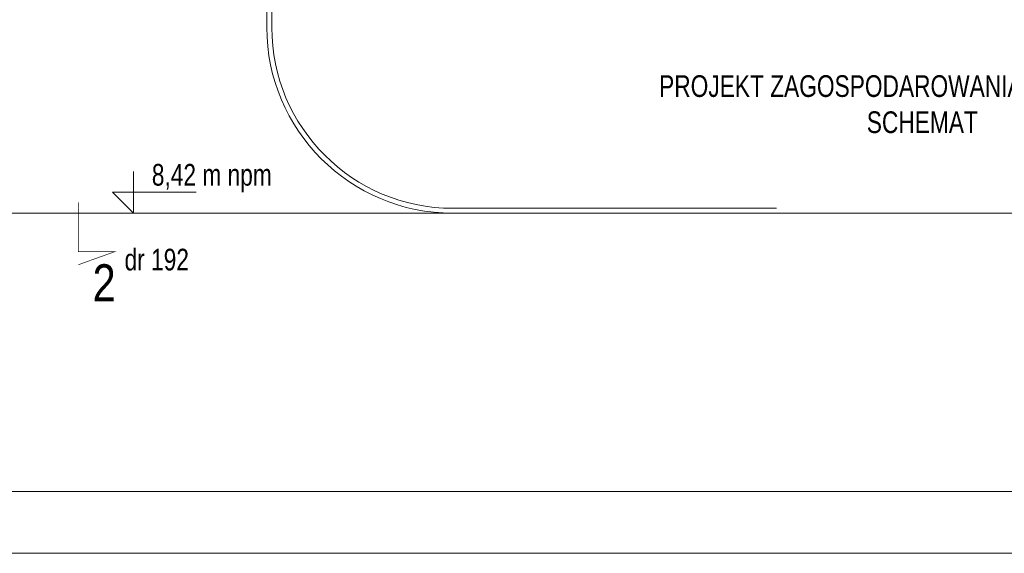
# Model space of a CAD drawing. Header units: inches. Extents: x 1156 to 71303, y -52654 to 51.
# Tile 68 of 217: x 60073 to 61662, y -46028 to -45166. Entities that reach past the tile are written whole.
import ezdxf

# ---------------------------------------------------------------- set-up
doc = ezdxf.new("R2010")
doc.units = ezdxf.units.IN
doc.header["$MEASUREMENT"] = 0
doc.layers.get('0').update_dxf_attribs({"lineweight": 0})
for name, color, linetype, lineweight in [('p--koty wysok.-teren', 7, 'Continuous', 0), ('p--linia przekroju I-AB', 116, 'Continuous', 40), ('p--opisy elewacji', 7, 'Continuous', 5), ('p--podpis rysunku', 7, 'Continuous', 0)]:
    doc.layers.add(name, color=color, linetype=linetype, lineweight=lineweight)
doc.styles.add('1-200', font='arial.ttf', dxfattribs={"width": 0.75, "height": 35})
doc.styles.get("Standard").update_dxf_attribs({"font": 'arial.ttf', "width": 0.75})

# ---------------------------------------------------------------- blocks, each defined once
blk = doc.blocks.new('kota wykoń')
for p, q in [((0, 25), (0, 0)), ((0, 0), (-12.5, 12.5)), ((-12.5, 12.5), (37.5, 12.5))]:
    blk.add_line(p, q)
at = {"lineweight": 0}
blk.add_line((-2.5, 0), (2.5, 0), dxfattribs=at)

msp = doc.modelspace()

# ---------------------------------------------------------------- linework, layer by layer
at = {"linetype": 'Continuous'}
msp.add_line((59558.1, -45478.783), (62739.424, -45478.783), dxfattribs=at)
for points in [[(57206.706, -46027.805), (65606.706, -46027.805), (65606.706, -40087.805), (57206.706, -40087.805)], [(57606.706, -45927.805), (65506.706, -45927.805), (65506.706, -40187.805), (57606.706, -40187.805)]]:
    msp.add_lwpolyline(points, close=True)
for points in [[(60471.424, -44778.783), (60471.424, -45178.783, 0.41421356), (60771.424, -45478.783), (61293.825, -45478.783)], [(60479.424, -44778.783), (60479.424, -45178.783, 0.41421356), (60771.424, -45470.783), (61293.825, -45470.783)]]:
    msp.add_lwpolyline(points, format="xyb", dxfattribs=at)
at = {"layer": 'p--linia przekroju I-AB', "lineweight": 50, "const_width": 1}
msp.add_lwpolyline([(60167.414, -45461.039), (60167.414, -45541.06), (60225.468, -45541.06), (60167.414, -45561.882)], dxfattribs=at)

# ---------------------------------------------------------------- block references
at = {"layer": 'p--koty wysok.-teren', "xscale": 2.7, "yscale": 2.7, "zscale": 2.7}
msp.add_blockref('kota wykoń', (60256.168, -45478.783), dxfattribs=at)

# ---------------------------------------------------------------- texts
at = {"layer": 'p--koty wysok.-teren', "insert": (60275.652, -45399.234), "char_height": 35, "width": 466.68592, "attachment_point": 1, "style": '1-200'}
msp.add_mtext(' 8,42 m npm', dxfattribs=at)
at = {"layer": 'p--linia przekroju I-AB', "insert": (60227.47, -45561.209), "char_height": 60, "width": 144.0018, "attachment_point": 3}
msp.add_mtext('{\\W0.8;2}', dxfattribs=at)
at = {"layer": 'p--opisy elewacji', "linetype": 'Continuous', "lineweight": 5, "insert": (60040.838, -45536.14), "char_height": 20, "width": 505.94858, "attachment_point": 1, "style": '1-200'}
msp.add_mtext('\\pxqc;{\\H1.75x;dr 192}', dxfattribs=at)
at = {"layer": 'p--podpis rysunku', "insert": (62040.167, -45256.024), "char_height": 25, "width": 1021.62292, "attachment_point": 3, "style": '1-200'}
msp.add_mtext('\\pxqc;{\\H1.4x;PROJEKT ZAGOSPODAROWANIA TERENU 1:200\\P\\pxqc;SCHEMAT}', dxfattribs=at)

doc.saveas('drawing.dxf')
